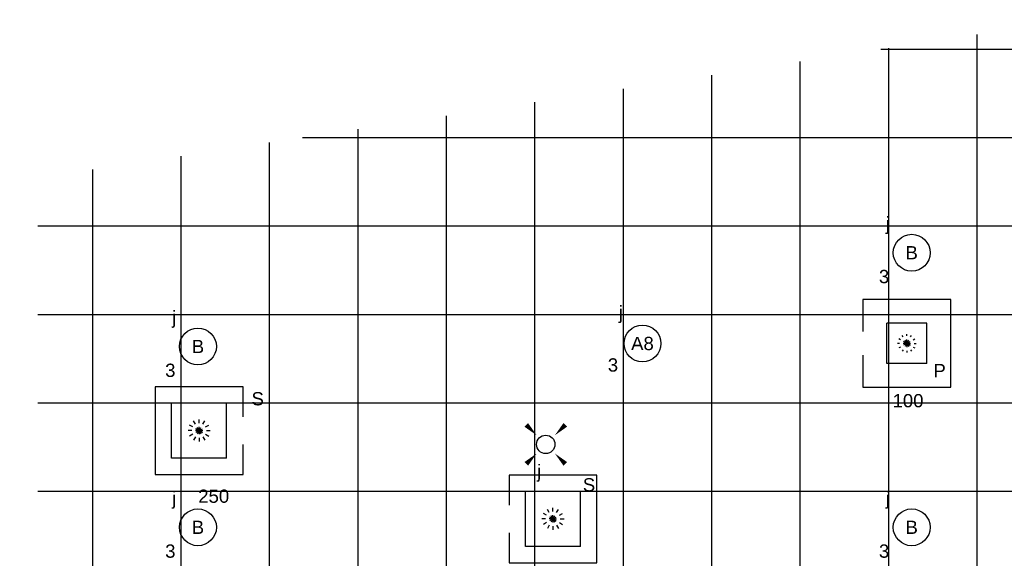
# Model space of a CAD drawing. Extents: x -238422 to 258194, y -34825 to 126331.
# Tile 231 of 239: x 28330 to 35010, y 122188 to 125845. Entities that reach past the tile are written whole.
import ezdxf
from ezdxf.enums import TextEntityAlignment as Align

# ---------------------------------------------------------------- set-up
doc = ezdxf.new("R2010")
doc.units = 0
doc.header["$LTSCALE"] = 50
doc.linetypes.add('CENTER2', pattern=[28.575, 19.05, -3.175, 3.175, -3.175])
doc.linetypes.add('STREEPJES', pattern=[0.1, 0.05, -0.05])
doc.layers.get('0').update_dxf_attribs({"linetype": 'CONTINUOUS'})
for name, color, linetype in [('45 Plafond 2D arcering', 7, 'CONTINUOUS'), ('EL6311--', 3, 'CONTINUOUS'), ('plafond', 112, 'CONTINUOUS'), ('WL570---_RETOUR_RST', 2, 'CONTINUOUS'), ('WL570---_RETOUR_RST_HL', 1, 'CONTINUOUS'), ('WL570---_TOEVOER_RST', 2, 'CONTINUOUS'), ('WL570---_TOEVOER_RST_HL', 1, 'CONTINUOUS'), ('WM570---_RETOUR_RST_PR', 1, 'CONTINUOUS'), ('WM570---_TOEVOER_RST_PR', 1, 'CONTINUOUS')]:
    doc.layers.add(name, color=color, linetype=linetype)
doc.styles.add('BURO-018', font='ARIAL.TTF', dxfattribs={"height": 90})

# ---------------------------------------------------------------- blocks, each defined once
blk = doc.blocks.new('htsryu7zn')
at = {"layer": '45 Plafond 2D arcering', "linetype": 'Continuous'}
h = blk.add_hatch(dxfattribs=at)
h.set_pattern_fill('RASTER_600_0002', color=8, style=0, pattern_type=2)
h.set_pattern_definition([(0, (33625.1, 69243.67), (0, 600), []), (90, (33625.1, 69243.67), (-600, 0), [])])
h.paths.add_polyline_path([(1589.8, 69403), (1589.8, 65023.2), (5090.6, 64113.5), (8679.6, 63385.3), (10407.6, 63153.8), (10407.6, 66173), (12338.5, 66505.1), (12338.5, 62900.9), (15883.7, 62666.5), (19516.5, 62666.5), (23063.6, 62876), (23063.6, 67144.5), (26821.6, 66892.3), (26821.6, 63445.1), (33905.1, 64534.1), (33905.1, 71159.6), (30250.2, 71887.5), (30250.2, 76531), (28798, 76307.1), (26790, 75999.5), (23228.6, 75456.6), (23228.6, 72595.2), (21263.6, 72635.1), (21263.6, 75325.8), (19517.7, 75218.6), (15882.4, 75227), (14152.2, 75341.3), (14152.2, 72279.3), (8722, 71260.7), (8722, 70804.6, -1.848094), (8406.6, 70541), (6524.8, 70871.1), (6467.9, 71369.4), (4731, 71369.4), (4759, 71114.3), (4520.3, 71084.7), (4452.1, 71911), (2966.4, 71909.5), (2966.4, 69543), (4844.4, 69543), (4745, 69901.2), (4977.3, 69960.8), (5137.3, 69403)], flags=0)
h.paths.add_polyline_path([(11309.4, 68204.3, -0.998275), (10900.8, 70394.6, -0.02693), (17030.5, 71087.7, -0.0058), (18356.4, 71166.8, -0.047529), (27931.4, 70902.6), (28143, 70876.8, -0.994466), (27874.8, 68644.1, 0.010391), (25448.2, 68880.4, 0.005771), (24200.6, 68961.6, 0.056258)], flags=0)
blk = doc.blocks.new('E00411')
at = {"color": 0, "linetype": 'Continuous'}
blk.add_circle((0, 0), 1.25, dxfattribs=at)
for points in [[(-2.89, 2.4), (-2.4, 2.89), (-1.24, 1.24)], [(2.4, 2.89), (2.89, 2.4), (1.24, 1.24)], [(-2.4, -2.89), (-2.89, -2.4), (-1.24, -1.24)], [(2.89, -2.4), (2.4, -2.89), (1.24, -1.24)]]:
    blk.add_solid(points, dxfattribs=at)
at = {"color": 0, "linetype": 'Continuous', "style": 'BURO-018'}
for tag, p in [('E_SLET1', (0, 4.64)), ('E_GROEP', (0, 0)), ('E_GKAST', (0, 0))]:
    blk.add_attdef(tag, text='', height=1.8, dxfattribs=at).set_placement(p, align=Align.MIDDLE)
at = {"color": 0, "linetype": 'Continuous', "style": 'BURO-018', "flags": 1}
for tag in ['E_MATCODE', 'E_SGROEP']:
    blk.add_attdef(tag, text='', height=1.8, dxfattribs=at).set_placement((0, 0), align=Align.MIDDLE)
blk = doc.blocks.new('1115B3A')
at = {"color": 0, "linetype": 'Continuous'}
blk.add_circle((0, 0), 2.5, dxfattribs=at)
at = {"color": 0, "linetype": 'Continuous', "style": 'BURO-018'}
for tag, p in [('E_GKAST', (0, 8)), ('E_GROEP', (0, 5)), ('E_SGROEP', (4.5, 5)), ('E_ARMCODE', (0, 0)), ('E_SLET', (4.5, -1))]:
    blk.add_attdef(tag, text='', height=1.8, dxfattribs=at).set_placement(p, align=Align.MIDDLE)
blk = doc.blocks.new('*U1194')
at = {"color": 0, "ltscale": 10}
for p, q in [((297.5, 297.5, -2732.5), (-297.5, 297.5, -2732.5)), ((-297.5, 297.5, -2732.5), (-297.5, 94.3, -2732.5)), ((297.5, -297.5, -2732.5), (297.5, 297.5, -2732.5)), ((186.5, 186.5, -2732.5), (-186.5, 186.5, -2732.5)), ((-186.5, -186.5, -2732.5), (-186.5, 186.5, -2732.5)), ((186.5, -186.5, -2732.5), (186.5, 186.5, -2732.5)), ((-297.5, -94.3, -2732.5), (-297.5, -297.5, -2732.5)), ((186.5, -186.5, -2732.5), (-186.5, -186.5, -2732.5)), ((-297.5, -297.5, -2732.5), (297.5, -297.5, -2732.5))]:
    blk.add_line(p, q, dxfattribs=at)
at = {"color": 8, "linetype": 'STREEPJES', "ltscale": 10}
for q in [(-40, 69.3, -2732.5), (0, 80, -2732.5), (40, 69.3, -2732.5), (-80, 0, -2732.5), (-69.3, 40, -2732.5), (-69.3, -40, -2732.5), (-40, -69.3, -2732.5), (69.3, 40, -2732.5), (0, -80, -2732.5), (40, -69.3, -2732.5), (69.3, -40, -2732.5), (80, 0, -2732.5)]:
    blk.add_line((0, 0, -2732.5), q, dxfattribs=at)
at = {"layer": 'WL570---_RETOUR_RST_HL', "linetype": 'CENTER2'}
blk.add_circle((0, 0, -2732.5), 0.075, dxfattribs=at)
at = {"layer": 'WL570---_RETOUR_RST', "color": 1, "style": 'BURO-018'}
for tag in ['MC', 'Q']:
    blk.add_attdef(tag, text='', height=90, dxfattribs=at).set_placement((0, 0), align=Align.MIDDLE)
at = {"layer": 'WM570---_RETOUR_RST_PR', "color": 1, "style": 'BURO-018'}
blk.add_attdef('POSNR', text='', height=90, dxfattribs=at).set_placement((0, 0), align=Align.MIDDLE)
blk = doc.blocks.new('*U1216')
at = {"color": 0, "ltscale": 10}
for p, q in [((297.5, 297.5, -2710), (-297.5, 297.5, -2710)), ((-297.5, 297.5, -2710), (-297.5, 80, -2710)), ((297.5, -297.5, -2710), (297.5, 297.5, -2710)), ((136.5, 136.5, -2710), (-136.5, 136.5, -2710)), ((-136.5, -136.5, -2710), (-136.5, 136.5, -2710)), ((136.5, -136.5, -2710), (136.5, 136.5, -2710)), ((-297.5, -80, -2710), (-297.5, -297.5, -2710)), ((136.5, -136.5, -2710), (-136.5, -136.5, -2710)), ((-297.5, -297.5, -2710), (297.5, -297.5, -2710))]:
    blk.add_line(p, q, dxfattribs=at)
at = {"color": 8, "linetype": 'STREEPJES', "ltscale": 10}
for q in [(-62.5, 0, -2710), (-54.1, 31.2, -2710), (-54.1, -31.2, -2710), (-31.2, 54.1, -2710), (-31.2, -54.1, -2710), (0, 62.5, -2710), (31.2, 54.1, -2710), (54.1, 31.2, -2710), (0, -62.5, -2710), (31.2, -54.1, -2710), (54.1, -31.2, -2710), (62.5, 0, -2710)]:
    blk.add_line((0, 0, -2710), q, dxfattribs=at)
at = {"layer": 'WL570---_TOEVOER_RST_HL', "linetype": 'CENTER2'}
blk.add_circle((0, 0, -2710), 0.075, dxfattribs=at)
at = {"layer": 'WL570---_TOEVOER_RST', "color": 1, "style": 'BURO-018'}
for tag in ['MC', 'Q']:
    blk.add_attdef(tag, text='', height=90, dxfattribs=at).set_placement((0, 0), align=Align.MIDDLE)
at = {"layer": 'WM570---_TOEVOER_RST_PR', "color": 1, "style": 'BURO-018'}
blk.add_attdef('POSNR', text='', height=90, dxfattribs=at).set_placement((0, 0), align=Align.MIDDLE)
blk = doc.blocks.new('*U372')
at = {"color": 0, "ltscale": 10}
for p, q in [((297.5, 297.5, -2732.5), (-297.5, 297.5, -2732.5)), ((-297.5, 297.5, -2732.5), (-297.5, -297.5, -2732.5)), ((297.5, 94.3, -2732.5), (297.5, 297.5, -2732.5)), ((186.5, 186.5, -2732.5), (-186.5, 186.5, -2732.5)), ((-186.5, -186.5, -2732.5), (-186.5, 186.5, -2732.5)), ((186.5, -186.5, -2732.5), (186.5, 186.5, -2732.5)), ((297.5, -297.5, -2732.5), (297.5, -94.3, -2732.5)), ((186.5, -186.5, -2732.5), (-186.5, -186.5, -2732.5)), ((-297.5, -297.5, -2732.5), (297.5, -297.5, -2732.5))]:
    blk.add_line(p, q, dxfattribs=at)
at = {"color": 8, "linetype": 'STREEPJES', "ltscale": 10}
for q in [(-40, 69.3, -2732.5), (0, 80, -2732.5), (40, 69.3, -2732.5), (-80, 0, -2732.5), (-69.3, 40, -2732.5), (-69.3, -40, -2732.5), (-40, -69.3, -2732.5), (69.3, 40, -2732.5), (0, -80, -2732.5), (40, -69.3, -2732.5), (69.3, -40, -2732.5), (80, 0, -2732.5)]:
    blk.add_line((0, 0, -2732.5), q, dxfattribs=at)
at = {"layer": 'WL570---_RETOUR_RST_HL', "linetype": 'CENTER2'}
blk.add_circle((0, 0, -2732.5), 0.075, dxfattribs=at)
at = {"layer": 'WL570---_RETOUR_RST', "color": 1, "style": 'BURO-018'}
for tag in ['MC', 'Q']:
    blk.add_attdef(tag, text='', height=90, dxfattribs=at).set_placement((0, 0), align=Align.MIDDLE)
at = {"layer": 'WM570---_RETOUR_RST_PR', "color": 1, "style": 'BURO-018'}
blk.add_attdef('POSNR', text='', height=90, dxfattribs=at).set_placement((0, 0), align=Align.MIDDLE)

msp = doc.modelspace()

# ---------------------------------------------------------------- block references
at = {"layer": 'EL6311--'}
ref = msp.add_blockref('1115B3A', (34381.44564, 124262.63271), dxfattribs=dict(at, xscale=49.99999999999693, yscale=50, zscale=50, rotation=175.7664262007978))
ref.add_attrib('E_ARMCODE', 'B', dxfattribs={"layer": '0', "color": 1, "linetype": 'Continuous', "height": 90, "style": 'BURO-018'}).set_placement((34381.44564, 124262.63271), align=Align.MIDDLE)
ref.add_attrib('E_SLET', 'j', dxfattribs={"layer": '0', "color": 1, "linetype": 'Continuous', "height": 90, "style": 'BURO-018'}).set_placement((34219.8421, 124450.07415), align=Align.MIDDLE)
ref.add_attrib('E_GROEP', '3', dxfattribs={"layer": '0', "color": 1, "linetype": 'Continuous', "height": 90, "style": 'BURO-018'}).set_placement((34194.00419, 124101.02916), align=Align.MIDDLE)
ref = msp.add_blockref('1115B3A', (32554.96626, 123646.4489), dxfattribs=dict(at, xscale=50.00000000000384, yscale=50, zscale=50, rotation=171.1197738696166))
ref.add_attrib('E_ARMCODE', 'A8', dxfattribs={"layer": '0', "color": 1, "linetype": 'Continuous', "height": 90, "style": 'BURO-018'}).set_placement((32554.96626, 123646.4489), align=Align.MIDDLE)
ref.add_attrib('E_SLET', 'j', dxfattribs={"layer": '0', "color": 1, "linetype": 'Continuous', "height": 90, "style": 'BURO-018'}).set_placement((32409.0786, 123846.36586), align=Align.MIDDLE)
ref.add_attrib('E_GROEP', '3', dxfattribs={"layer": '0', "color": 1, "linetype": 'Continuous', "height": 90, "style": 'BURO-018'}).set_placement((32355.04931, 123500.56124), align=Align.MIDDLE)
ref = msp.add_blockref('1115B3A', (29539.65858, 123625.98087), dxfattribs=dict(at, xscale=49.99999999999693, yscale=50, zscale=50, rotation=175.7664262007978))
ref.add_attrib('E_ARMCODE', 'B', dxfattribs={"layer": '0', "color": 1, "linetype": 'Continuous', "height": 90, "style": 'BURO-018'}).set_placement((29539.65858, 123625.98087), align=Align.MIDDLE)
ref.add_attrib('E_SLET', 'j', dxfattribs={"layer": '0', "color": 1, "linetype": 'Continuous', "height": 90, "style": 'BURO-018'}).set_placement((29378.05504, 123813.42232), align=Align.MIDDLE)
ref.add_attrib('E_GROEP', '3', dxfattribs={"layer": '0', "color": 1, "linetype": 'Continuous', "height": 90, "style": 'BURO-018'}).set_placement((29352.21713, 123464.37733), align=Align.MIDDLE)
ref = msp.add_blockref('1115B3A', (29539.65858, 123625.98087), dxfattribs=dict(at, xscale=49.99999999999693, yscale=50, zscale=50, rotation=175.7664262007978))
ref.add_attrib('E_ARMCODE', 'B', dxfattribs={"layer": '0', "color": 1, "linetype": 'Continuous', "height": 90, "style": 'BURO-018'}).set_placement((29539.65858, 123625.98087), align=Align.MIDDLE)
ref.add_attrib('E_SLET', 'j', dxfattribs={"layer": '0', "color": 1, "linetype": 'Continuous', "height": 90, "style": 'BURO-018'}).set_placement((29378.05504, 123813.42232), align=Align.MIDDLE)
ref.add_attrib('E_GROEP', '3', dxfattribs={"layer": '0', "color": 1, "linetype": 'Continuous', "height": 90, "style": 'BURO-018'}).set_placement((29352.21713, 123464.37733), align=Align.MIDDLE)
ref = msp.add_blockref('E00411', (31899.1256, 122961.21414), dxfattribs=dict(at, xscale=50, yscale=50, zscale=50))
ref.add_attrib('E_SLET1', 'j', dxfattribs={"layer": '0', "color": 1, "linetype": 'Continuous', "height": 90, "style": 'BURO-018'}).set_placement((31853.64459, 122768.0964), align=Align.MIDDLE)
ref = msp.add_blockref('E00411', (31899.1256, 122961.21414), dxfattribs=dict(at, xscale=50, yscale=50, zscale=50))
ref.add_attrib('E_SLET1', 'j', dxfattribs={"layer": '0', "color": 1, "linetype": 'Continuous', "height": 90, "style": 'BURO-018'}).set_placement((31853.64459, 122768.0964), align=Align.MIDDLE)
ref = msp.add_blockref('1115B3A', (29539.65858, 122398.152), dxfattribs=dict(at, xscale=49.99999999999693, yscale=50, zscale=50, rotation=175.7664262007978))
ref.add_attrib('E_ARMCODE', 'B', dxfattribs={"layer": '0', "color": 1, "linetype": 'Continuous', "height": 90, "style": 'BURO-018'}).set_placement((29539.65858, 122398.152), align=Align.MIDDLE)
ref.add_attrib('E_SLET', 'j', dxfattribs={"layer": '0', "color": 1, "linetype": 'Continuous', "height": 90, "style": 'BURO-018'}).set_placement((29378.05504, 122585.59344), align=Align.MIDDLE)
ref.add_attrib('E_GROEP', '3', dxfattribs={"layer": '0', "color": 1, "linetype": 'Continuous', "height": 90, "style": 'BURO-018'}).set_placement((29352.21713, 122236.54846), align=Align.MIDDLE)
ref = msp.add_blockref('1115B3A', (29539.65858, 122398.152), dxfattribs=dict(at, xscale=49.99999999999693, yscale=50, zscale=50, rotation=175.7664262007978))
ref.add_attrib('E_ARMCODE', 'B', dxfattribs={"layer": '0', "color": 1, "linetype": 'Continuous', "height": 90, "style": 'BURO-018'}).set_placement((29539.65858, 122398.152), align=Align.MIDDLE)
ref.add_attrib('E_SLET', 'j', dxfattribs={"layer": '0', "color": 1, "linetype": 'Continuous', "height": 90, "style": 'BURO-018'}).set_placement((29378.05504, 122585.59344), align=Align.MIDDLE)
ref.add_attrib('E_GROEP', '3', dxfattribs={"layer": '0', "color": 1, "linetype": 'Continuous', "height": 90, "style": 'BURO-018'}).set_placement((29352.21713, 122236.54846), align=Align.MIDDLE)
ref = msp.add_blockref('1115B3A', (34381.44564, 122398.152), dxfattribs=dict(at, xscale=49.99999999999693, yscale=50, zscale=50, rotation=175.7664262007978))
ref.add_attrib('E_ARMCODE', 'B', dxfattribs={"layer": '0', "color": 1, "linetype": 'Continuous', "height": 90, "style": 'BURO-018'}).set_placement((34381.44564, 122398.152), align=Align.MIDDLE)
ref.add_attrib('E_SLET', 'j', dxfattribs={"layer": '0', "color": 1, "linetype": 'Continuous', "height": 90, "style": 'BURO-018'}).set_placement((34219.8421, 122585.59344), align=Align.MIDDLE)
ref.add_attrib('E_GROEP', '3', dxfattribs={"layer": '0', "color": 1, "linetype": 'Continuous', "height": 90, "style": 'BURO-018'}).set_placement((34194.00419, 122236.54846), align=Align.MIDDLE)
at = {"layer": 'plafond'}
msp.add_blockref('htsryu7zn', (5225.25682, 49313.90484), dxfattribs=at)
at = {"layer": 'WL570---_RETOUR_RST'}
ref = msp.add_blockref('*U372', (29547.84113, 123055.07164, 2732.5), dxfattribs=at)
ref.add_attrib('Q', '250', dxfattribs={"color": 1, "height": 90, "style": 'BURO-018'}).set_placement((29646.65315, 122609.60769), align=Align.MIDDLE)
ref.add_attrib('MC', 'S', dxfattribs={"color": 1, "height": 90, "style": 'BURO-018'}).set_placement((29945.27681, 123271.22083), align=Align.MIDDLE)
ref = msp.add_blockref('*U1194', (31947.84113, 122455.07164, 2732.5), dxfattribs=at)
ref.add_attrib('Q', '250', dxfattribs={"color": 1, "height": 90, "style": 'BURO-018'}).set_placement((31948.296, 122069.9339), align=Align.MIDDLE)
ref.add_attrib('MC', 'S', dxfattribs={"color": 1, "height": 90, "style": 'BURO-018'}).set_placement((32192.45692, 122686.83785), align=Align.MIDDLE)
at = {"layer": 'WL570---_TOEVOER_RST'}
ref = msp.add_blockref('*U1216', (34348.53113, 123647.22109, 2710), dxfattribs=at)
ref.add_attrib('Q', '100', dxfattribs={"color": 1, "height": 90, "style": 'BURO-018'}).set_placement((34356.50915, 123257.92047), align=Align.MIDDLE)
ref.add_attrib('MC', 'P', dxfattribs={"color": 1, "height": 90, "style": 'BURO-018'}).set_placement((34571.03979, 123462.09283), align=Align.MIDDLE)

doc.saveas('drawing.dxf')
